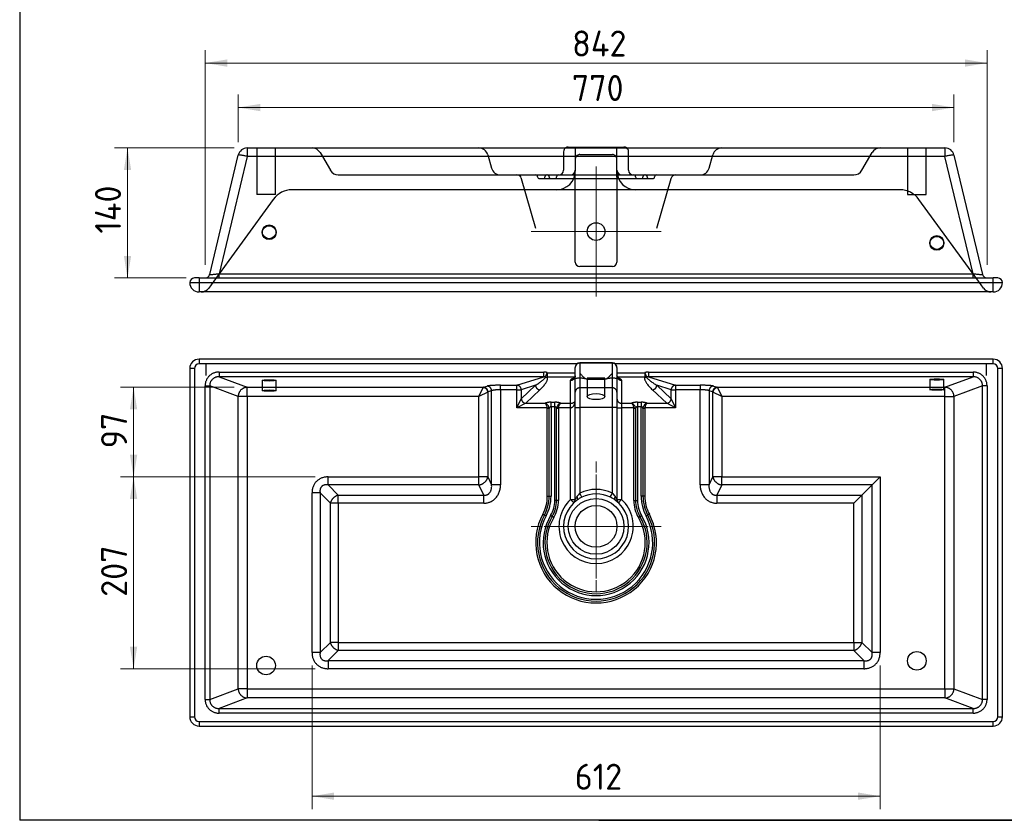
# Model space of a CAD drawing. Header units: millimetres. Extents: x 87 to 2279, y 58 to 1623.
# Tile 1 of 3: x 87 to 1147, y 58 to 920. Entities that reach past the tile are written whole.
import ezdxf
from ezdxf.enums import TextEntityAlignment as Align
from ezdxf.lldxf.tags import DXFTag

# ---------------------------------------------------------------- set-up
doc = ezdxf.new("R2010")
doc.units = ezdxf.units.MM
for name, color, linetype in [('1', 7, 'Continuous'), ('Default', 7, 'Continuous'), ('GAIA80', 7, 'Continuous'), ('Predefinito', 7, 'Continuous')]:
    doc.layers.add(name, color=color, linetype=linetype)
doc.styles.add('SEACAD_seiso_ttf', font='seiso.ttf')
tags = doc.linetypes.add('CENTER2', pattern=[28.575, 19.05, -3.175, 3.175, -3.175]).pattern_tags.tags
tags[10:11] = [DXFTag(74, 4), DXFTag(75, 0), DXFTag(340, '0'), DXFTag(46, 0.0), DXFTag(50, 0.0), DXFTag(44, 0.0), DXFTag(45, 0.0)]
tags[8:9] = [DXFTag(74, 4), DXFTag(75, 0), DXFTag(340, '0'), DXFTag(46, 0.0), DXFTag(50, 0.0), DXFTag(44, 0.0), DXFTag(45, 0.0)]
tags[6:7] = [DXFTag(74, 4), DXFTag(75, 0), DXFTag(340, '0'), DXFTag(46, 0.0), DXFTag(50, 0.0), DXFTag(44, 0.0), DXFTag(45, 0.0)]
tags[4:5] = [DXFTag(74, 4), DXFTag(75, 0), DXFTag(340, '0'), DXFTag(46, 0.0), DXFTag(50, 0.0), DXFTag(44, 0.0), DXFTag(45, 0.0)]
tags = doc.linetypes.add('HIDDEN2', pattern=[4.7625, 3.175, -1.5875]).pattern_tags.tags
tags[6:7] = [DXFTag(74, 4), DXFTag(75, 0), DXFTag(340, '0'), DXFTag(46, 0.0), DXFTag(50, 0.0), DXFTag(44, 0.0), DXFTag(45, 0.0)]
tags[4:5] = [DXFTag(74, 4), DXFTag(75, 0), DXFTag(340, '0'), DXFTag(46, 0.0), DXFTag(50, 0.0), DXFTag(44, 0.0), DXFTag(45, 0.0)]

# ---------------------------------------------------------------- blocks, each defined once
blk = doc.blocks.new('SEANNOT_GROUP3')
at = {"layer": 'Default', "color": 136, "linetype": 'CENTER2', "lineweight": 9}
for p, q in [((707.4, 444.8), (707.4, 432.8)), ((707.4, 430.8), (707.4, 318.8)), ((637.4, 374.8), (649.4, 374.8)), ((763.4, 374.8), (651.4, 374.8)), ((777.4, 374.8), (765.4, 374.8)), ((707.4, 304.8), (707.4, 316.8))]:
    blk.add_line(p, q, dxfattribs=at)
blk = doc.blocks.new('SEANNOT_GROUP4')
at = {"layer": 'Default', "color": 136, "linetype": 'CENTER2', "lineweight": 9}
for p, q in [((707.4, 762.3), (707.4, 729.8)), ((707.4, 748.3), (707.4, 636.3)), ((637.4, 692.3), (669.9, 692.3)), ((763.4, 692.3), (651.4, 692.3)), ((777.4, 692.3), (744.9, 692.3)), ((707.4, 622.3), (707.4, 654.8))]:
    blk.add_line(p, q, dxfattribs=at)
blk = doc.blocks.new('GDimGGroup12')
at = {"layer": 'Default', "linetype": 'Continuous', "lineweight": 9}
for points in [[(425.4, 80.3), (425.4, 88.2), (401.6, 84.2)], [(989.4, 80.3), (1013.2, 84.2), (989.4, 88.2)]]:
    blk.add_hatch(color=136, dxfattribs=at).paths.add_polyline_path(points)
at = {"layer": 'Default', "color": 136, "linetype": 'Continuous', "lineweight": 9}
for p, q in [((401.6, 224.9), (401.6, 70.2)), ((1013.2, 224.9), (1013.2, 70.2)), ((401.6, 84.2), (1013.2, 84.2))]:
    blk.add_line(p, q, dxfattribs=at)
at = {"layer": 'Default', "color": 136, "linetype": 'Continuous', "lineweight": 9, "style": 'SEACAD_seiso_ttf'}
blk.add_text('612', height=28, dxfattribs=at).set_placement((684.5, 119.2), align=Align.TOP_LEFT)
blk = doc.blocks.new('GDimGGroup13')
at = {"layer": 'Default', "linetype": 'Continuous', "lineweight": 9}
for points in [[(205.5, 404.3), (213.4, 404.3), (209.5, 428.1)], [(205.5, 245.3), (209.5, 221.5), (213.4, 245.3)]]:
    blk.add_hatch(color=136, dxfattribs=at).paths.add_polyline_path(points)
at = {"layer": 'Default', "color": 136, "linetype": 'Continuous', "lineweight": 9}
for p, q in [((404.9, 428.1), (195.5, 428.1)), ((209.5, 428.1), (209.5, 221.5)), ((404.9, 221.5), (195.5, 221.5))]:
    blk.add_line(p, q, dxfattribs=at)
at = {"layer": 'Default', "color": 136, "linetype": 'Continuous', "lineweight": 9, "style": 'SEACAD_seiso_ttf'}
blk.add_text('207', height=28, rotation=90, dxfattribs=at).set_placement((174.5, 299), align=Align.TOP_LEFT)
blk = doc.blocks.new('GDimGGroup14')
at = {"layer": 'Default', "linetype": 'Continuous', "lineweight": 9}
for points in [[(205.5, 500.8), (213.4, 500.8), (209.5, 524.6)], [(205.5, 451.9), (209.5, 428.1), (213.4, 451.9)]]:
    blk.add_hatch(color=136, dxfattribs=at).paths.add_polyline_path(points)
at = {"layer": 'Default', "color": 136, "linetype": 'Continuous', "lineweight": 9}
for p, q in [((317.8, 524.6), (195.5, 524.6)), ((209.5, 428.1), (209.5, 524.6)), ((404.9, 428.1), (195.5, 428.1))]:
    blk.add_line(p, q, dxfattribs=at)
at = {"layer": 'Default', "color": 136, "linetype": 'Continuous', "lineweight": 9, "style": 'SEACAD_seiso_ttf'}
blk.add_text('97', height=28, rotation=90, dxfattribs=at).set_placement((174.5, 458.9), align=Align.TOP_LEFT)
blk = doc.blocks.new('GDimGGroup17')
at = {"layer": 'Default', "linetype": 'Continuous', "lineweight": 9}
for points in [[(310.3, 877.7), (286.5, 873.8), (310.3, 869.8)], [(1104.5, 877.7), (1104.5, 869.8), (1128.3, 873.8)]]:
    blk.add_hatch(color=136, dxfattribs=at).paths.add_polyline_path(points)
at = {"layer": 'Default', "color": 136, "linetype": 'Continuous', "lineweight": 9}
for p, q in [((286.5, 656.3), (286.5, 887.8)), ((1128.3, 656.3), (1128.3, 887.8)), ((286.5, 873.8), (1128.3, 873.8))]:
    blk.add_line(p, q, dxfattribs=at)
at = {"layer": 'Default', "color": 136, "linetype": 'Continuous', "lineweight": 9, "style": 'SEACAD_seiso_ttf'}
blk.add_text('842', height=28, dxfattribs=at).set_placement((681.6, 908.8), align=Align.TOP_LEFT)
blk = doc.blocks.new('GDimGGroup19')
at = {"layer": 'Default', "linetype": 'Continuous', "lineweight": 9}
for points in [[(345.9, 829.8), (322.1, 825.9), (345.9, 821.9)], [(1068.9, 829.8), (1068.9, 821.9), (1092.7, 825.9)]]:
    blk.add_hatch(color=136, dxfattribs=at).paths.add_polyline_path(points)
at = {"layer": 'Default', "color": 136, "linetype": 'Continuous', "lineweight": 9}
for p, q in [((322.1, 788.6), (322.1, 839.9)), ((1092.7, 788.6), (1092.7, 839.9)), ((322.1, 825.9), (1092.7, 825.9))]:
    blk.add_line(p, q, dxfattribs=at)
at = {"layer": 'Default', "color": 136, "linetype": 'Continuous', "lineweight": 9, "style": 'SEACAD_seiso_ttf'}
blk.add_text('770', height=28, dxfattribs=at).set_placement((681.3, 860.9), align=Align.TOP_LEFT)
blk = doc.blocks.new('GDimGGroup20')
at = {"layer": 'Default', "linetype": 'Continuous', "lineweight": 9}
for points in [[(199, 758.5), (206.9, 758.5), (202.9, 782.3)], [(199, 666.1), (202.9, 642.3), (206.9, 666.1)]]:
    blk.add_hatch(color=136, dxfattribs=at).paths.add_polyline_path(points)
at = {"layer": 'Default', "color": 136, "linetype": 'Continuous', "lineweight": 9}
for p, q in [((317.8, 782.3), (188.9, 782.3)), ((202.9, 782.3), (202.9, 642.3)), ((265.9, 642.3), (188.9, 642.3))]:
    blk.add_line(p, q, dxfattribs=at)
at = {"layer": 'Default', "color": 136, "linetype": 'Continuous', "lineweight": 9, "style": 'SEACAD_seiso_ttf'}
blk.add_text('140', height=28, rotation=90, dxfattribs=at).set_placement((167.9, 690.1), align=Align.TOP_LEFT)

msp = doc.modelspace()

# ---------------------------------------------------------------- linework, layer by layer
at = {"layer": '1', "color": 7, "linetype": 'Continuous'}
for p, q in [((86.9, 1622.8), (86.9, 58.3)), ((2274.9, 58.3), (86.9, 58.3)), ((710.3, 58.5), (2274.9, 58.5))]:
    msp.add_line(p, q, dxfattribs=at)
at = {"layer": 'GAIA80', "color": 7, "linetype": 'Continuous'}
for p, q in [((291.4, 646.2), (322.1, 774.6)), ((331.8, 782.3), (1083, 782.3)), ((331.8, 782.3), (331.8, 773.2)), ((677.4, 783.3), (737.4, 783.3)), ((1083, 782.3), (1083, 773.2)), ((1092.7, 774.6), (1123.4, 646.2)), ((331.8, 773.2), (301.6, 646.9)), ((1083, 773.2), (331.8, 773.2)), ((1113.2, 646.9), (1083, 773.2)), ((301.6, 646.9), (1113.2, 646.9)), ((301.6, 642.3), (301.6, 646.9)), ((1113.2, 642.3), (1113.2, 646.9)), ((269.9, 637.3), (279.9, 637.3)), ((279.9, 642.3), (274.9, 642.3)), ((279.9, 642.3), (1134.9, 642.3)), ((279.9, 642.3), (279.9, 637.3)), ((279.9, 637.3), (1134.9, 637.3)), ((279.9, 637.3), (279.9, 627.3)), ((1139.9, 642.3), (1134.9, 642.3)), ((1134.9, 637.3), (1134.9, 642.3)), ((1134.9, 627.3), (1134.9, 637.3)), ((1134.9, 637.3), (1144.9, 637.3)), ((1134.9, 627.3), (279.9, 627.3)), ((1134.9, 554.8), (279.9, 554.8)), ((279.9, 554.8), (279.9, 549.8)), ((1134.9, 549.8), (1134.9, 554.8)), ((269.9, 544.8), (269.9, 169.8)), ((274.9, 544.8), (269.9, 544.8)), ((274.9, 544.8), (274.9, 169.8)), ((287.4, 549.8), (279.9, 549.8)), ((287.4, 549.8), (287.4, 537.3)), ((686.9, 549.8), (287.4, 549.8)), ((301.6, 541), (651, 541)), ((301.6, 541), (301.6, 536)), ((651, 536), (651, 541)), ((684.9, 519.2), (684.9, 545.8)), ((689.9, 550.6), (689.9, 550.8)), ((724.9, 550.8), (689.9, 550.8)), ((689.9, 550.6), (689.9, 524)), ((724.9, 550.6), (689.9, 550.6)), ((724.9, 550.8), (724.9, 550.6)), ((724.9, 524), (724.9, 550.6)), ((1127.4, 549.8), (727.8, 549.8)), ((729.9, 545.8), (729.9, 519.2)), ((763.8, 541), (1113.2, 541)), ((763.8, 541), (763.8, 536)), ((1113.2, 541), (1113.2, 536)), ((1127.4, 549.8), (1127.4, 537.3)), ((1134.9, 549.8), (1127.4, 549.8)), ((1139.9, 169.8), (1139.9, 544.8)), ((1144.9, 544.8), (1139.9, 544.8)), ((1144.9, 169.8), (1144.9, 544.8)), ((301.6, 536), (331.8, 524.6)), ((651, 536), (301.6, 536)), ((622.1, 526.8), (651, 536)), ((653.1, 535.7), (654.9, 540.3)), ((654.9, 540.3), (684.9, 540.3)), ((654.9, 540.3), (654.9, 535.5)), ((684.6, 535.5), (654.9, 535.5)), ((679.9, 507.4), (679.9, 532.1)), ((729.9, 540.3), (759.9, 540.3)), ((759.9, 535.5), (730.2, 535.5)), ((734.9, 532.1), (734.9, 507.4)), ((759.9, 540.3), (761.7, 535.7)), ((759.9, 540.3), (759.9, 535.5)), ((763.8, 536), (793, 526.8)), ((1113.2, 536), (763.8, 536)), ((1083, 524.6), (1113.2, 536)), ((286.5, 188.3), (286.5, 526.3)), ((286.5, 526.3), (291.4, 526.3)), ((322.1, 514.7), (291.4, 526.3)), ((291.4, 526.3), (291.4, 188.3)), ((331.8, 524.6), (586.2, 524.6)), ((331.8, 514.7), (331.8, 524.6)), ((581.2, 514.7), (586, 524.3)), ((590.8, 519.5), (581.2, 514.7)), ((586.2, 524.6), (590.1, 525.9)), ((590.8, 519.5), (590.8, 428.1)), ((594.9, 520.9), (591, 519.7)), ((594.9, 419.7), (594.9, 520.9)), ((604.5, 526.8), (622.1, 526.8)), ((604.5, 521.9), (604.5, 526.8)), ((604.5, 521.9), (604.5, 419.7)), ((622.1, 521.9), (604.5, 521.9)), ((622.1, 521.9), (622.1, 526.8)), ((622.1, 502.6), (622.1, 521.9)), ((622.1, 521.9), (626.9, 521.9)), ((642.1, 526.7), (626.9, 521.9)), ((626.9, 512.2), (642.1, 526.7)), ((626.9, 521.9), (626.9, 512.2)), ((646.9, 521.9), (631.7, 507.4)), ((689.9, 524), (689.9, 502.8)), ((724.9, 524), (689.9, 524)), ((724.9, 502.8), (724.9, 524)), ((783.4, 507.4), (768, 521.9)), ((788.2, 521.9), (772.8, 526.7)), ((772.8, 526.7), (788.2, 512.2)), ((788.2, 521.9), (793, 521.9)), ((788.2, 512.2), (788.2, 521.9)), ((793, 526.8), (819.4, 526.8)), ((793, 526.8), (793, 521.9)), ((819.4, 521.9), (793, 521.9)), ((793, 521.9), (793, 502.6)), ((819.4, 526.8), (819.4, 521.9)), ((819.4, 419.7), (819.4, 521.9)), ((832.9, 519.7), (829, 520.9)), ((829, 520.9), (829, 419.7)), ((833.2, 428.1), (833.2, 519.5)), ((842.8, 514.7), (833.2, 519.5)), ((833.8, 525.9), (837.7, 524.6)), ((837.7, 524.6), (1083, 524.6)), ((838, 524.3), (842.8, 514.7)), ((1083, 514.7), (1083, 524.6)), ((1123.4, 526.3), (1092.7, 514.7)), ((1123.4, 188.3), (1123.4, 526.3)), ((1128.3, 526.3), (1123.4, 526.3)), ((1128.3, 526.3), (1128.3, 188.3)), ((322.1, 200), (322.1, 514.7)), ((331.8, 514.7), (322.1, 514.7)), ((581.2, 514.7), (331.8, 514.7)), ((331.8, 514.7), (331.8, 200)), ((581.2, 428.1), (581.2, 514.7)), ((622.1, 502.6), (626.9, 512.2)), ((684.9, 502.8), (684.9, 519.2)), ((729.9, 519.2), (729.9, 502.8)), ((788.2, 512.2), (793, 502.6)), ((1083, 514.7), (842.8, 514.7)), ((842.8, 514.7), (842.8, 428.1)), ((1083, 200), (1083, 514.7)), ((1083, 514.7), (1092.7, 514.7)), ((1092.7, 514.7), (1092.7, 200)), ((631.7, 507.4), (622.1, 502.6)), ((654.8, 502.6), (622.1, 502.6)), ((631.7, 507.4), (652.6, 507.4)), ((654.8, 502.6), (656.7, 503)), ((654.9, 501.7), (654.8, 502.6)), ((654.9, 407.3), (654.9, 501.7)), ((656.9, 501.7), (654.9, 501.7)), ((656.9, 501.7), (656.7, 503)), ((656.9, 407.3), (656.9, 501.7)), ((658.9, 508.5), (662.9, 508.5)), ((658.9, 503.6), (658.9, 508.5)), ((658.9, 503.6), (658.9, 407.3)), ((662.9, 503.6), (658.9, 503.6)), ((662.9, 503.6), (662.9, 508.5)), ((662.9, 402.7), (662.9, 503.6)), ((664.9, 501.7), (665.1, 503)), ((664.9, 402.7), (664.9, 501.7)), ((666.9, 501.7), (664.9, 501.7)), ((667, 502.6), (665.1, 503)), ((667, 502.6), (666.9, 501.7)), ((666.9, 501.7), (666.9, 402.7)), ((679.9, 502.6), (667, 502.6)), ((669.2, 507.4), (679.9, 507.4)), ((679.9, 502.6), (679.9, 507.4)), ((679.9, 403.9), (679.9, 502.6)), ((684.9, 502.8), (689.9, 502.8)), ((684.9, 403.9), (684.9, 502.8)), ((689.9, 502.8), (689.9, 410.6)), ((724.9, 502.8), (689.9, 502.8)), ((729.9, 502.8), (724.9, 502.8)), ((724.9, 410.6), (724.9, 502.8)), ((729.9, 502.8), (729.9, 403.9)), ((729.9, 502.6), (734.9, 502.6)), ((734.9, 507.4), (745.6, 507.4)), ((734.9, 507.4), (734.9, 502.6)), ((747.8, 502.6), (734.9, 502.6)), ((734.9, 502.6), (734.9, 403.9)), ((747.8, 502.6), (749.7, 503)), ((747.9, 501.7), (747.8, 502.6)), ((747.9, 402.7), (747.9, 501.7)), ((749.9, 501.7), (747.9, 501.7)), ((749.7, 503), (749.9, 501.7)), ((749.9, 501.7), (749.9, 402.7)), ((751.9, 508.5), (755.9, 508.5)), ((751.9, 508.5), (751.9, 503.6)), ((751.9, 503.6), (751.9, 402.7)), ((755.9, 503.6), (751.9, 503.6)), ((755.9, 508.5), (755.9, 503.6)), ((755.9, 407.3), (755.9, 503.6)), ((757.9, 501.7), (758.1, 503)), ((757.9, 501.7), (757.9, 407.3)), ((759.9, 501.7), (757.9, 501.7)), ((758.1, 503), (760, 502.6)), ((760, 502.6), (759.9, 501.7)), ((759.9, 501.7), (759.9, 407.3)), ((793, 502.6), (760, 502.6)), ((762.2, 507.4), (783.4, 507.4)), ((793, 502.6), (783.4, 507.4)), ((418.9, 428.1), (581.2, 428.1)), ((418.9, 419.4), (418.9, 428.1)), ((590.8, 428.1), (581.2, 428.1)), ((581.2, 419.4), (581.2, 428.1)), ((590.8, 428.1), (594.9, 419.7)), ((829, 419.7), (833.2, 428.1)), ((842.8, 428.1), (833.2, 428.1)), ((842.8, 428.1), (1013.2, 428.1)), ((842.8, 419.4), (842.8, 428.1)), ((1004.5, 419.4), (1013.2, 428.1)), ((1013.2, 428.1), (1013.2, 238.9)), ((581.2, 419.4), (418.9, 419.4)), ((418.9, 419.4), (429.9, 408.5)), ((586.6, 408.5), (581.2, 419.4)), ((604.5, 419.7), (594.9, 419.7)), ((829, 419.7), (819.4, 419.7)), ((842.8, 419.4), (837.4, 408.5)), ((1004.5, 419.4), (842.8, 419.4)), ((993.5, 408.5), (1004.5, 419.4)), ((1004.5, 238.9), (1004.5, 419.4)), ((401.6, 238.9), (401.6, 410.8)), ((410.3, 410.8), (401.6, 410.8)), ((421.3, 399.8), (410.3, 410.8)), ((410.3, 410.8), (410.3, 238.9)), ((429.9, 408.5), (586.6, 408.5)), ((429.9, 399.8), (429.9, 408.5)), ((586.6, 399.8), (586.6, 408.5)), ((654.9, 407.3), (656.9, 407.3)), ((656.9, 407.3), (658.9, 407.3)), ((679.9, 403.9), (684.9, 403.9)), ((679.9, 403.9), (683.3, 400.2)), ((692, 406.2), (689.9, 410.6)), ((722.7, 406.2), (724.9, 410.6)), ((729.9, 403.9), (734.9, 403.9)), ((734.9, 403.9), (731.5, 400.2)), ((757.9, 407.3), (755.9, 407.3)), ((759.9, 407.3), (757.9, 407.3)), ((837.4, 408.5), (993.5, 408.5)), ((837.4, 408.5), (837.4, 399.8)), ((984.9, 399.8), (993.5, 408.5)), ((993.5, 408.5), (993.5, 249.8)), ((421.3, 249.8), (421.3, 399.8)), ((429.9, 399.8), (421.3, 399.8)), ((586.6, 399.8), (429.9, 399.8)), ((429.9, 399.8), (429.9, 249.8)), ((664.9, 402.7), (662.9, 402.7)), ((666.9, 402.7), (664.9, 402.7)), ((747.9, 402.7), (749.9, 402.7)), ((749.9, 402.7), (751.9, 402.7)), ((984.9, 399.8), (837.4, 399.8)), ((984.9, 249.8), (984.9, 399.8)), ((650, 387.9), (651.8, 387)), ((651.8, 387), (653.6, 386)), ((660.2, 385.5), (658.4, 386.5)), ((661.9, 384.5), (660.2, 385.5)), ((752.9, 384.5), (754.6, 385.5)), ((754.6, 385.5), (756.4, 386.5)), ((763, 387), (761.2, 386)), ((764.7, 387.9), (763, 387)), ((410.3, 238.9), (421.3, 249.8)), ((429.9, 249.8), (421.3, 249.8)), ((429.9, 249.8), (984.9, 249.8)), ((429.9, 249.8), (429.9, 241.2)), ((984.9, 249.8), (984.9, 241.2)), ((984.9, 249.8), (993.5, 249.8)), ((993.5, 249.8), (1004.5, 238.9)), ((410.3, 238.9), (401.6, 238.9)), ((429.9, 241.2), (418.9, 230.2)), ((984.9, 241.2), (429.9, 241.2)), ((995.8, 230.2), (984.9, 241.2)), ((1013.2, 238.9), (1004.5, 238.9)), ((418.9, 230.2), (995.8, 230.2)), ((418.9, 230.2), (418.9, 221.5)), ((995.8, 230.2), (995.8, 221.5)), ((995.8, 221.5), (418.9, 221.5)), ((291.4, 188.3), (322.1, 200)), ((331.8, 200), (322.1, 200)), ((331.8, 200), (1083, 200)), ((331.8, 200), (331.8, 190)), ((1083, 200), (1083, 190)), ((1083, 200), (1092.7, 200)), ((1092.7, 200), (1123.4, 188.3)), ((286.5, 188.3), (291.4, 188.3)), ((331.8, 190), (301.6, 178.6)), ((1083, 190), (331.8, 190)), ((1113.2, 178.6), (1083, 190)), ((1128.3, 188.3), (1123.4, 188.3)), ((269.9, 169.8), (274.9, 169.8)), ((301.6, 178.6), (1113.2, 178.6)), ((301.6, 173.6), (301.6, 178.6)), ((1113.2, 173.6), (301.6, 173.6)), ((1113.2, 173.6), (1113.2, 178.6)), ((1139.9, 169.8), (1144.9, 169.8)), ((279.9, 164.8), (1134.9, 164.8)), ((279.9, 164.8), (279.9, 159.8)), ((279.9, 159.8), (1134.9, 159.8)), ((1134.9, 159.8), (1134.9, 164.8))]:
    msp.add_line(p, q, dxfattribs=at)
at = {"layer": 'GAIA80', "color": 7, "linetype": 'HIDDEN2'}
for p, q in [((342.1, 782.3), (342.1, 732.3)), ((362.1, 732.3), (362.1, 782.3)), ((410.3, 777.3), (421.3, 758.3)), ((590.8, 775.1), (594.9, 760.6)), ((672.4, 778.3), (672.4, 758.3)), ((684.9, 783.3), (684.9, 757.3)), ((689.9, 775.3), (724.9, 775.3)), ((729.9, 757.3), (729.9, 783.3)), ((742.4, 758.3), (742.4, 778.3)), ((829, 760.6), (833.2, 775.1)), ((993.5, 758.3), (1004.5, 777.3)), ((1042.7, 782.3), (1042.7, 732.3)), ((1062.7, 732.3), (1062.7, 782.3)), ((429.9, 753.3), (984.9, 753.3)), ((684.9, 659.5), (684.9, 757.3)), ((729.9, 750.9), (729.9, 757.3)), ((626.9, 749.7), (626.9, 749.6)), ((626.9, 749.6), (642.1, 696.1)), ((646.4, 749.3), (768.4, 749.3)), ((729.9, 750.9), (729.9, 659.5)), ((772.8, 696), (788.2, 749.6)), ((788.2, 749.6), (788.2, 749.7)), ((362.1, 732.3), (342.1, 732.3)), ((1034.7, 737.3), (380.1, 737.3)), ((1042.7, 732.3), (1062.7, 732.3)), ((359.9, 727), (292.9, 634.9)), ((1121.9, 634.9), (1054.9, 727)), ((348, 692.1), (348, 691.1)), ((363, 691.1), (363, 692.1)), ((1066.8, 680.6), (1066.8, 679.6)), ((1081.8, 679.6), (1081.8, 680.6)), ((699.2, 654.5), (689.9, 654.5)), ((715.6, 654.5), (699.2, 654.5)), ((724.9, 654.5), (715.6, 654.5)), ((292.9, 634.9), (290.4, 631.4)), ((1124.4, 631.4), (1121.9, 634.9)), ((348, 532), (348, 521)), ((363, 521), (363, 532)), ((716.9, 534.3), (697.9, 534.3)), ((697.9, 534.3), (697.9, 514.6)), ((715.6, 533.1), (699.2, 533.1)), ((716.9, 514.6), (716.9, 534.3)), ((1066.8, 533), (1066.8, 522)), ((1081.8, 522), (1081.8, 533))]:
    msp.add_line(p, q, dxfattribs=at)
msp.add_circle((707.4, 692.3), 9.5, dxfattribs=at)
at = {"layer": 'GAIA80', "color": 7, "linetype": 'Continuous'}
for centre, radius in [((707.4, 374.8), 30), ((707.4, 374.8), 22.5), ((352.1, 225), 10), ((1052.7, 230), 10)]:
    msp.add_circle(centre, radius, dxfattribs=at)
for centre, radius, start, end in [((331.8, 772.3), 10, 90, 166.5742), ((677.4, 778.3), 5, 90, 126.8699), ((737.4, 778.3), 5, 53.1301, 90), ((1083, 772.3), 10, 13.4258, 90), ((274.9, 637.3), 5, 90, 180), ((279.9, 637.3), 10, 180, 270), ((286.5, 647.3), 5, 270, 346.5742), ((1128.3, 647.3), 5, 193.4258, 270), ((1134.9, 637.3), 10, 270, 360), ((1139.9, 637.3), 5, 0, 90), ((279.9, 544.8), 10, 90, 180), ((1134.9, 544.8), 10, 0, 90), ((279.9, 544.8), 5, 90, 180), ((689.9, 545.8), 5, 90, 180), ((724.9, 545.8), 5, 0, 90), ((1134.9, 544.8), 5, 0, 90), ((650.4, 501.2), 6.56, 16.4486, 70.9765), ((671.4, 501.2), 6.56, 109.0235, 163.5514), ((743.4, 501.2), 6.56, 16.4486, 70.9765), ((764.4, 501.2), 6.56, 109.0235, 163.5514), ((707.4, 374.8), 39.8, 63.9139, 116.0861), ((613.7, 407.3), 41.2, 331.9208, 360), ((613.7, 407.3), 43.2, 331.9208, 360), ((613.7, 407.3), 45.2, 331.9208, 360), ((707.4, 374.8), 40, 133.4325, 46.5675), ((707.4, 374.8), 35, 125.9798, 54.0202), ((679.9, 403.9), 5, 336.5152, 360), ((714.3, 388.4), 33.2, 145.5995, 152.2944), ((707.2, 373.9), 35.6, 115.2242, 124.9285), ((706.7, 392.6), 24.6, 133.1029, 143.6292), ((707.4, 374.8), 34.9, 63.9139, 116.0861), ((706.5, 372), 37.8, 55.3538, 64.4935), ((708, 392.6), 24.7, 36.3811, 46.8868), ((700.5, 388.4), 33.2, 27.7079, 34.3981), ((734.9, 403.9), 5, 180, 204.8312), ((801.1, 407.3), 45.2, 180, 208.0792), ((801.1, 407.3), 43.2, 180, 208.0792), ((801.1, 407.3), 41.2, 180, 208.0792), ((631.3, 402.7), 31.6, 329.1937, 360), ((631.3, 402.7), 33.6, 329.1937, 360), ((631.3, 402.7), 35.6, 329.1937, 360), ((680.1, 403.7), 4.71, 313.9482, 336.975), ((734.7, 403.7), 4.76, 204.5727, 225.9158), ((783.5, 402.7), 35.6, 180, 210.8063), ((783.5, 402.7), 33.6, 180, 210.8063), ((783.5, 402.7), 31.6, 180, 210.8063), ((707.4, 357.3), 65, 151.9208, 28.0792), ((707.4, 357.3), 63, 151.9208, 28.0792), ((707.4, 357.3), 61, 151.9208, 28.0792), ((707.4, 357.3), 57, 149.1937, 30.8063), ((707.4, 357.3), 55, 149.1937, 30.8063), ((707.4, 357.3), 53, 149.1937, 30.8063), ((279.9, 169.8), 10, 180, 270), ((279.9, 169.8), 5, 180, 270), ((1134.9, 169.8), 5, 270, 360), ((1134.9, 169.8), 10, 270, 360)]:
    msp.add_arc(centre, radius, start, end, dxfattribs=at)
at = {"layer": 'GAIA80', "color": 7, "linetype": 'HIDDEN2'}
for centre, radius, start, end in [((401.6, 772.3), 10, 30, 90), ((581.2, 772.3), 10, 15.8724, 90), ((677.4, 778.3), 5, 126.8699, 180), ((689.9, 770.3), 5, 126.8699, 180), ((689.9, 770.3), 5, 90, 126.8699), ((724.9, 770.3), 5, 53.1301, 90), ((724.9, 770.3), 5, 0, 53.1301), ((737.4, 778.3), 5, 0, 53.1301), ((842.8, 772.3), 10, 90, 163.9817), ((1013.2, 772.3), 10, 90, 150), ((429.9, 763.3), 10, 210, 270), ((604.5, 763.3), 10, 195.8724, 270), ((622.1, 748.3), 5, 15.8724, 90), ((642.4, 751.3), 2, 0, 90), ((654.4, 751.3), 2, 90, 180), ((654.9, 751.3), 2, 0, 90), ((664.9, 757.3), 20, 270, 360), ((666.9, 751.3), 2, 90, 180), ((667.4, 758.3), 5, 270, 360), ((679.9, 758.3), 5, 270, 360), ((734.9, 758.3), 5, 180, 270), ((749.9, 757.3), 20, 180, 270), ((747.4, 758.3), 5, 180, 270), ((747.9, 751.3), 2, 0, 90), ((759.9, 751.3), 2, 90, 180), ((760.4, 751.3), 2, 0, 90), ((772.4, 751.3), 2, 90, 180), ((793, 748.3), 5, 90, 163.9817), ((819.4, 763.3), 10, 270, 343.9817), ((984.9, 763.3), 10, 270, 330), ((646.4, 751.3), 2, 180, 270), ((650.4, 751.3), 2, 270, 360), ((658.9, 751.3), 2, 180, 270), ((662.9, 751.3), 2, 270, 360), ((751.9, 751.3), 2, 180, 270), ((755.9, 751.3), 2, 270, 360), ((764.4, 751.3), 2, 180, 270), ((768.4, 751.3), 2, 270, 360), ((380.1, 712.3), 25, 90, 143.9726), ((1034.7, 712.3), 25, 36.0274, 90), ((689.9, 659.5), 5, 180, 270), ((724.9, 659.5), 5, 270, 360), ((282.6, 636.1), 8.77, 268.1233, 297.956), ((282.3, 637.3), 10, 270.8537, 323.9726), ((1132.5, 637.3), 10, 216.0274, 270), ((1132.2, 636.1), 8.77, 242.044, 271.8767), ((679.9, 403.9), 5, 313.4325, 336.5152), ((707.4, 374.8), 35, 133.3629, 133.4325), ((734.9, 403.9), 5, 204.8312, 226.5675), ((707.4, 374.8), 35, 46.5675, 46.6134)]:
    msp.add_arc(centre, radius, start, end, dxfattribs=at)
for centre, major_axis, ratio in [((355.5, 692.1), (7.5, 0), 0.995946), ((355.5, 691.1), (7.5, 0), 0.995946), ((1074.3, 680.6), (7.5, 0), 0.995946), ((1074.3, 679.6), (7.5, 0), 0.995946), ((355.5, 521), (-7.5, 0), 0.089956), ((1074.3, 522), (-7.5, 0), 0.089956), ((707.4, 514.6), (-9.5, 0), 0.35)]:
    msp.add_ellipse(centre, major_axis=major_axis, ratio=ratio, dxfattribs=at)
at = {"layer": 'GAIA80', "color": 7, "linetype": 'Continuous'}
for centre in [(355.5, 532), (1074.3, 533)]:
    msp.add_ellipse(centre, major_axis=(-7.5, 0), ratio=0.089956, dxfattribs=at)
for points, weights in [([(331.8, 773.2), (322.3, 775.5), (322.1, 774.6)], [1, 0.714453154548, 1]), ([(1092.7, 774.6), (1092.5, 775.5), (1083, 773.2)], [1, 0.714453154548, 1]), ([(291.4, 646.2), (291.3, 645.7), (301.6, 646.9)], [1, 0.714453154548, 1]), ([(1113.2, 646.9), (1123.5, 645.7), (1123.4, 646.2)], [1, 0.714453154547, 1]), ([(301.6, 541), (286.5, 541), (286.5, 526.3)], [1, 0.714453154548, 1]), ([(654.9, 540.3), (653.1, 541), (651, 541)], [1, 0.981319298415, 1]), ([(689.9, 550.6), (684.9, 550.6), (684.9, 545.8)], [1, 0.707106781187, 1]), ([(729.9, 545.8), (729.9, 550.6), (724.9, 550.6)], [1, 0.707106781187, 1]), ([(763.8, 541), (761.7, 541), (759.9, 540.3)], [1, 0.981319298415, 1]), ([(1128.3, 526.3), (1128.3, 541), (1113.2, 541)], [1, 0.714453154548, 1]), ([(301.6, 536), (291.3, 536.2), (291.4, 526.3)], [1, 0.714453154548, 1]), ([(642.1, 526.7), (652.5, 533.3), (653.1, 535.7)], [1, 0.836735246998, 1]), ([(646.9, 521.9), (657.3, 531.7), (654.9, 535.5)], [1, 0.836735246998, 1]), ([(653.1, 535.7), (652.1, 536.1), (651, 536)], [1, 0.981319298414, 1]), ([(653.1, 535.7), (654, 535.4), (654.9, 535.5)], [1, 0.98228623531, 1]), ([(679.9, 532.1), (684.9, 532.1), (684.9, 537)], [1, 0.707106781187, 1]), ([(683.8, 534.3), (679.9, 533.5), (679.9, 532.1)], [1, 0.89757936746, 1]), ([(729.9, 537), (729.9, 532.1), (734.9, 532.1)], [1, 0.707106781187, 1]), ([(734.9, 532.1), (734.9, 533.5), (731, 534.3)], [1, 0.896858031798, 1]), ([(759.9, 535.5), (757.6, 531.7), (768, 521.9)], [1, 0.836795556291, 1]), ([(759.9, 535.5), (760.8, 535.4), (761.7, 535.7)], [1, 0.982326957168, 1]), ([(763.8, 536), (762.7, 536.1), (761.7, 535.7)], [1, 0.981319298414, 1]), ([(761.7, 535.7), (762.3, 533.3), (772.8, 526.7)], [1, 0.83679555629, 1]), ([(1123.4, 526.3), (1123.5, 536.2), (1113.2, 536)], [1, 0.714453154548, 1]), ([(331.8, 524.6), (322.3, 524.4), (322.1, 514.7)], [1, 0.714453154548, 1]), ([(586.2, 524.6), (586.1, 524.6), (586, 524.3)], [1, 0.995634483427, 1]), ([(590.8, 519.5), (590.4, 524), (586, 524.3)], [1, 0.733075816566, 1]), ([(591, 519.7), (590.9, 524.5), (586.2, 524.6)], [1, 0.715752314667, 1]), ([(604.5, 526.8), (593.2, 526.8), (590.1, 525.9)], [1, 0.797965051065, 1]), ([(594.9, 520.9), (594.8, 525.7), (590.1, 525.9)], [1, 0.715752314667, 1]), ([(591, 519.7), (590.9, 519.6), (590.8, 519.5)], [1, 0.995634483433, 1]), ([(604.5, 521.9), (597, 521.9), (594.9, 520.9)], [1, 0.797965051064, 1]), ([(626.9, 521.9), (626.8, 526.7), (622.1, 526.8)], [1, 0.715752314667, 1]), ([(642.1, 526.7), (642.4, 522.2), (646.9, 521.9)], [1, 0.731959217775, 1]), ([(689.9, 524), (684.9, 524), (684.9, 519.2)], [1, 0.707106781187, 1]), ([(729.9, 519.2), (729.9, 524), (724.9, 524)], [1, 0.707106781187, 1]), ([(768, 521.9), (772.5, 522.2), (772.8, 526.7)], [1, 0.732177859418, 1]), ([(793, 526.8), (788.3, 526.7), (788.2, 521.9)], [1, 0.71582922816, 1]), ([(833.8, 525.9), (830.7, 526.8), (819.4, 526.8)], [1, 0.798731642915, 1]), ([(829, 520.9), (827, 521.9), (819.4, 521.9)], [1, 0.798731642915, 1]), ([(833.8, 525.9), (829.2, 525.7), (829, 520.9)], [1, 0.71582922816, 1]), ([(837.7, 524.6), (833.1, 524.5), (832.9, 519.7)], [1, 0.71582922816, 1]), ([(833.2, 519.5), (833.1, 519.6), (832.9, 519.7)], [1, 0.995514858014, 1]), ([(838, 524.3), (833.6, 523.9), (833.2, 519.5)], [1, 0.733534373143, 1]), ([(838, 524.3), (837.9, 524.6), (837.7, 524.6)], [1, 0.995514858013, 1]), ([(1092.7, 514.7), (1092.5, 524.4), (1083, 524.6)], [1, 0.714453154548, 1]), ([(626.9, 512.2), (627.2, 507.7), (631.7, 507.4)], [1, 0.733075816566, 1]), ([(626.9, 512.2), (627.2, 507.7), (631.7, 507.4)], [1, 0.731959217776, 1]), ([(679.9, 502.6), (684.9, 502.6), (684.9, 510.2)], [1, 0.707106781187, 1]), ([(679.9, 507.4), (684.9, 507.4), (684.9, 510.2)], [1, 0.707106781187, 1]), ([(729.9, 512.2), (729.9, 507.4), (734.9, 507.4)], [1, 0.707106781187, 1]), ([(783.4, 507.4), (787.9, 507.7), (788.2, 512.2)], [1, 0.732177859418, 1]), ([(783.4, 507.4), (787.9, 507.7), (788.2, 512.2)], [1, 0.733534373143, 1]), ([(658.9, 508.5), (654.5, 508.5), (652.6, 507.4)], [1, 0.845154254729, 1]), ([(658.9, 503.6), (656.9, 503.6), (656.9, 501.7)], [1, 0.707106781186, 1]), ([(669.2, 507.4), (667.3, 508.5), (662.9, 508.5)], [1, 0.845154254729, 1]), ([(664.9, 501.7), (664.9, 503.6), (662.9, 503.6)], [1, 0.707106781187, 1]), ([(751.9, 508.5), (747.5, 508.5), (745.6, 507.4)], [1, 0.845154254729, 1]), ([(751.9, 503.6), (749.9, 503.6), (749.9, 501.7)], [1, 0.707106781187, 1]), ([(762.2, 507.4), (760.3, 508.5), (755.9, 508.5)], [1, 0.845154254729, 1]), ([(757.9, 501.7), (757.9, 503.6), (755.9, 503.6)], [1, 0.707106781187, 1]), ([(418.9, 428.1), (401.6, 428.1), (401.6, 410.8)], [1, 0.790569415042, 1]), ([(581.2, 419.4), (589.6, 420.5), (590.8, 428.1)], [1, 0.753905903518, 1]), ([(833.2, 428.1), (834.4, 420.5), (842.8, 419.4)], [1, 0.754311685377, 1]), ([(418.9, 419.4), (408.6, 421.2), (410.3, 410.8)], [1, 0.790569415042, 1]), ([(586.6, 408.5), (596.1, 407.4), (594.9, 419.7)], [1, 0.753905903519, 1]), ([(586.6, 399.8), (604.5, 399.8), (604.5, 419.7)], [1, 0.753905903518, 1]), ([(819.4, 419.7), (819.4, 399.8), (837.4, 399.8)], [1, 0.754311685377, 1]), ([(829, 419.7), (827.9, 407.4), (837.4, 408.5)], [1, 0.754311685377, 1]), ([(429.9, 408.5), (423, 406.7), (421.3, 399.8)], [1, 0.790569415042, 1]), ([(686.8, 403.1), (688.3, 404.2), (686.9, 407.2)], [1, 0.82234421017, 1]), ([(727.9, 407.2), (726.5, 404.2), (728, 403.1)], [1, 0.822344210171, 1]), ([(421.3, 249.8), (423, 242.9), (429.9, 241.2)], [1, 0.790569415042, 1]), ([(984.9, 241.2), (991.8, 242.9), (993.5, 249.8)], [1, 0.790569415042, 1]), ([(401.6, 238.9), (401.6, 221.5), (418.9, 221.5)], [1, 0.790569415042, 1]), ([(410.3, 238.9), (408.6, 228.5), (418.9, 230.2)], [1, 0.790569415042, 1]), ([(995.8, 221.5), (1013.2, 221.5), (1013.2, 238.9)], [1, 0.790569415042, 1]), ([(995.8, 230.2), (1006.2, 228.5), (1004.5, 238.9)], [1, 0.790569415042, 1]), ([(322.1, 200), (322.3, 190.2), (331.8, 190)], [1, 0.714453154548, 1]), ([(1083, 190), (1092.5, 190.2), (1092.7, 200)], [1, 0.714453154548, 1]), ([(286.5, 188.3), (286.5, 173.6), (301.6, 173.6)], [1, 0.714453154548, 1]), ([(291.4, 188.3), (291.3, 178.5), (301.6, 178.6)], [1, 0.714453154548, 1]), ([(1113.2, 173.6), (1128.3, 173.6), (1128.3, 188.3)], [1, 0.714453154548, 1]), ([(1113.2, 178.6), (1123.5, 178.5), (1123.4, 188.3)], [1, 0.714453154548, 1])]:
    msp.add_rational_spline(points, weights, degree=2, dxfattribs=at)
for points, knots in [([(684.9, 537), (684.9, 536.6), (684.8, 536), (684.5, 535), (684, 534.4), (683.6, 534), (683.4, 533.8), (683.3, 533.8), (683.3, 533.8)], [0, 0, 0, 0, 0.0507596, 0.0988642, 0.1422426, 0.1813107, 0.2176238, 0.2488151, 0.2488151, 0.2488151, 0.2488151]), ([(731.5, 533.8), (731.5, 533.8), (731.4, 533.8), (731.2, 534), (730.8, 534.3), (730.4, 535), (730, 535.9), (729.9, 536.5), (729.9, 537)], [0.7513503, 0.7513503, 0.7513503, 0.7513503, 0.7758071, 0.813393, 0.8526514, 0.8962812, 0.9442182, 1, 1, 1, 1]), ([(654.8, 502.6), (654.6, 503.7), (654.3, 504.8), (653.6, 506.1), (653.4, 506.4), (653, 507), (652.8, 507.2), (652.6, 507.4)], [0, 0, 0, 0, 0.5, 0.5, 0.75, 0.75, 1, 1, 1, 1]), ([(667, 502.6), (667.2, 503.7), (667.5, 504.8), (668.1, 506.1), (668.4, 506.4), (668.8, 507), (669, 507.2), (669.2, 507.4)], [0, 0, 0, 0, 0.5, 0.5, 0.75, 0.75, 1, 1, 1, 1]), ([(745.6, 507.4), (745.8, 507.2), (746, 507), (746.4, 506.4), (746.6, 506.1), (747.3, 504.8), (747.6, 503.7), (747.8, 502.6)], [0, 0, 0, 0, 0.25, 0.25, 0.5, 0.5, 1, 1, 1, 1]), ([(762.2, 507.4), (762, 507.2), (761.8, 507), (761.4, 506.4), (761.1, 506.1), (760.5, 504.8), (760.2, 503.7), (760, 502.6)], [0, 0, 0, 0, 0.25, 0.25, 0.5, 0.5, 1, 1, 1, 1])]:
    msp.add_open_spline(points, degree=3, knots=knots, dxfattribs=at)
at = {"layer": 'GAIA80', "color": 7, "linetype": 'HIDDEN2'}
for points, knots in [([(683.3, 533.8), (683.3, 533.8), (683.3, 533.8), (683.4, 533.8), (683.8, 534), (684.4, 534.2), (685.3, 534.3), (686.4, 534.5), (687.7, 534.6), (689.1, 534.7), (690.5, 534.7), (691.9, 534.6), (693.3, 534.5), (694.4, 534.3), (695.4, 534.1), (696, 534), (696.3, 533.8), (696.4, 533.8), (696.4, 533.8)], [0.2488151, 0.2488151, 0.2488151, 0.2488151, 0.2540287, 0.2925833, 0.334846, 0.3815714, 0.4324672, 0.4866172, 0.5429669, 0.6006338, 0.6589845, 0.7175689, 0.7758852, 0.8334358, 0.8895163, 0.9369873, 0.980427, 1, 1, 1, 1]), ([(699.2, 533.1), (698.7, 533.1), (698.2, 533.2), (697.3, 533.4), (696.8, 533.6), (695.9, 534), (695.5, 534.3), (694.7, 534.8), (694.3, 535.2), (693.2, 536.1), (692.6, 536.8), (691.6, 537.9), (691.2, 538.3), (690.7, 538.8), (690.6, 539), (690.2, 539.3), (690.1, 539.5), (689.9, 539.7)], [0, 0, 0, 0, 0.125, 0.125, 0.25, 0.25, 0.375, 0.375, 0.5, 0.5, 0.75, 0.75, 0.875, 0.875, 0.9375, 0.9375, 1, 1, 1, 1]), ([(724.9, 539.7), (724.7, 539.5), (724.6, 539.3), (724.2, 539), (724, 538.8), (723.6, 538.3), (723.2, 537.9), (722.2, 536.8), (721.6, 536.1), (720.5, 535.2), (720.1, 534.8), (719.3, 534.3), (718.9, 534), (718, 533.6), (717.5, 533.4), (716.6, 533.2), (716.1, 533.1), (715.6, 533.1)], [0, 0, 0, 0, 0.0625, 0.0625, 0.125, 0.125, 0.25, 0.25, 0.5, 0.5, 0.625, 0.625, 0.75, 0.75, 0.875, 0.875, 1, 1, 1, 1]), ([(718.4, 533.8), (718.4, 533.8), (718.4, 533.8), (718.7, 533.9), (719.2, 534.1), (720, 534.3), (721, 534.4), (722.2, 534.6), (723.6, 534.7), (725, 534.7), (726.5, 534.7), (727.8, 534.6), (729.1, 534.4), (730.1, 534.2), (730.8, 534), (731.3, 533.9), (731.4, 533.8), (731.5, 533.8), (731.5, 533.8)], [0, 0, 0, 0, 0.0112623, 0.0521236, 0.0973342, 0.1469073, 0.200081, 0.2558005, 0.3131063, 0.3712837, 0.4298327, 0.4882886, 0.546163, 0.6028336, 0.6516614, 0.6966474, 0.7376257, 0.7513503, 0.7513503, 0.7513503, 0.7513503])]:
    msp.add_open_spline(points, degree=3, knots=knots, dxfattribs=at)
at = {"layer": 'GAIA80', "color": 7, "linetype": 'Continuous'}
for points in [[(626.9, 512.2), (626.9, 512.2), (626.9, 512.2)], [(788.2, 512.2), (788.2, 512.2), (788.2, 512.2)], [(631.7, 507.4), (631.7, 507.4), (631.7, 507.4)], [(783.4, 507.4), (783.4, 507.4), (783.4, 507.4)]]:
    msp.add_open_spline(points, degree=2, dxfattribs=at)
at = {"layer": 'Predefinito', "color": 7, "linetype": 'Continuous'}
msp.add_line((710.3, 58.5), (710.3, 58.3), dxfattribs=at)

# ---------------------------------------------------------------- block references
at = {"layer": 'Default'}
for name in ['GDimGGroup17', 'GDimGGroup19', 'GDimGGroup20', 'SEANNOT_GROUP4', 'GDimGGroup14', 'SEANNOT_GROUP3', 'GDimGGroup13', 'GDimGGroup12']:
    msp.add_blockref(name, (0, 0), dxfattribs=at)

doc.saveas('drawing.dxf')
